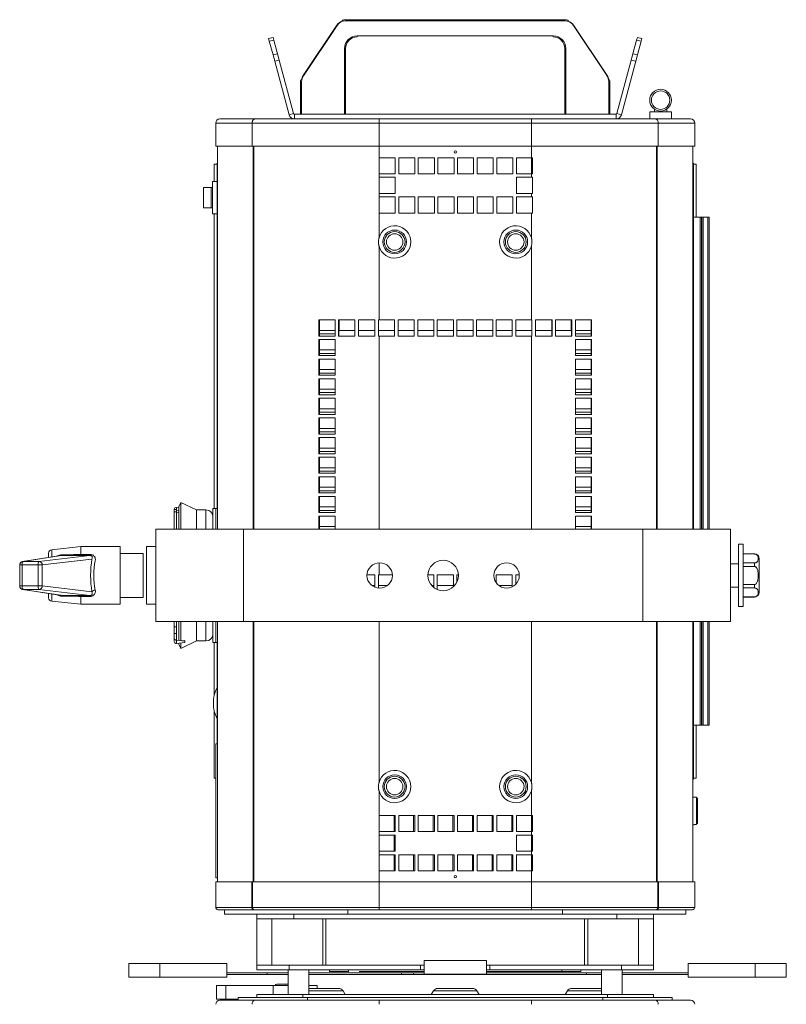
# Model space of a CAD drawing. Header units: millimetres. Extents: x 11 to 1315, y -994 to 462.
# Tile 2 of 10: x 11 to 343, y -524 to -97. Entities that reach past the tile are written whole.
import ezdxf

# ---------------------------------------------------------------- set-up
doc = ezdxf.new("R2010")
doc.units = ezdxf.units.MM

msp = doc.modelspace()

# ---------------------------------------------------------------- linework, layer by layer
at = {"color": 7, "linetype": 'Continuous', "lineweight": 15}
for p, q in [((150.51, -97.17), (150.51, -97.52)), ((152.08, -97.38), (152.08, -96.92)), ((246.95, -96.92), (152.08, -96.92)), ((246.95, -97.38), (152.08, -97.38)), ((246.95, -97.38), (246.95, -96.92)), ((248.51, -97.17), (248.51, -97.52)), ((148.19, -99.33), (133.63, -121.14)), ((148.29, -99.4), (133.73, -121.22)), ((148.29, -99.4), (148.19, -99.33)), ((250.73, -99.4), (250.84, -99.33)), ((265.3, -121.22), (250.73, -99.4)), ((250.84, -99.33), (265.4, -121.14)), ((118.65, -105.12), (120.59, -104.6)), ((118.96, -106.25), (118.65, -105.12)), ((120.89, -105.73), (118.96, -106.25)), ((120.55, -112.2), (118.96, -106.25)), ((120.59, -104.6), (120.89, -105.73)), ((120.89, -105.73), (122.48, -111.68)), ((157.01, -103.97), (242.01, -103.97)), ((157.01, -103.97), (157.01, -104.42)), ((242.01, -103.97), (242.01, -104.42)), ((276.55, -111.68), (278.14, -105.73)), ((278.14, -105.73), (278.44, -104.6)), ((280.07, -106.25), (278.14, -105.73)), ((278.44, -104.6), (280.38, -105.12)), ((280.07, -106.25), (278.48, -112.2)), ((280.38, -105.12), (280.07, -106.25)), ((151.56, -137.92), (151.56, -109.42)), ((151.56, -109.42), (152.01, -109.42)), ((152.01, -137.92), (152.01, -109.42)), ((247.47, -109.42), (247.01, -109.42)), ((247.01, -109.42), (247.01, -137.92)), ((247.47, -109.42), (247.47, -137.92)), ((120.55, -112.2), (122.48, -111.68)), ((121.28, -114.93), (120.55, -112.2)), ((123.21, -114.41), (121.28, -114.93)), ((127.5, -138.15), (121.28, -114.93)), ((122.48, -111.68), (123.21, -114.41)), ((129.44, -137.63), (123.21, -114.41)), ((275.82, -114.41), (269.59, -137.63)), ((277.75, -114.93), (271.53, -138.15)), ((275.82, -114.41), (276.55, -111.68)), ((277.75, -114.93), (275.82, -114.41)), ((276.55, -111.68), (278.48, -112.2)), ((278.48, -112.2), (277.75, -114.93)), ((132.91, -122.92), (132.58, -122.92)), ((133.73, -121.22), (133.63, -121.14)), ((265.3, -121.22), (265.4, -121.14)), ((266.45, -122.92), (266.12, -122.92)), ((132.97, -123.74), (132.51, -123.74)), ((132.51, -123.74), (132.51, -137.92)), ((132.97, -123.74), (132.97, -137.92)), ((266.06, -137.92), (266.06, -123.74)), ((266.06, -123.74), (266.51, -123.74)), ((266.51, -137.92), (266.51, -123.74)), ((285.81, -135.64), (285.81, -136.79)), ((291.21, -135.64), (291.21, -136.79)), ((97.51, -139.92), (112.8, -139.92)), ((112.8, -139.92), (166.51, -139.92)), ((129.44, -137.63), (127.5, -138.15)), ((269.21, -137.92), (129.82, -137.92)), ((129.82, -137.92), (129.82, -139.92)), ((166.51, -141.72), (166.51, -139.92)), ((166.51, -139.92), (232.51, -139.92)), ((232.51, -139.92), (286.23, -139.92)), ((232.51, -139.92), (232.51, -141.72)), ((269.21, -137.92), (269.21, -139.92)), ((269.59, -137.63), (271.53, -138.15)), ((283.81, -136.79), (283.81, -139.92)), ((283.81, -136.79), (293.21, -136.79)), ((286.23, -139.92), (301.51, -139.92)), ((293.21, -139.92), (293.21, -136.79)), ((111.5, -141.72), (95.71, -141.72)), ((95.71, -141.72), (95.71, -151.72)), ((166.51, -141.72), (111.5, -141.72)), ((111.5, -141.72), (111.5, -151.72)), ((166.51, -141.72), (166.51, -151.72)), ((232.51, -141.72), (166.51, -141.72)), ((287.53, -141.72), (232.51, -141.72)), ((232.51, -141.72), (232.51, -151.72)), ((287.53, -141.72), (287.53, -151.72)), ((303.31, -141.72), (287.53, -141.72)), ((303.31, -141.72), (303.31, -151.72)), ((95.71, -151.72), (111.5, -151.72)), ((96.51, -151.72), (96.51, -317.72)), ((111.5, -151.72), (166.51, -151.72)), ((166.51, -151.72), (232.51, -151.72)), ((232.51, -151.72), (287.53, -151.72)), ((287.53, -151.72), (303.31, -151.72)), ((302.51, -151.72), (302.51, -317.72)), ((166.51, -156.72), (173.51, -156.72)), ((166.51, -163.72), (166.51, -156.72)), ((173.51, -156.72), (173.51, -163.72)), ((175.01, -156.72), (182.01, -156.72)), ((175.01, -163.72), (175.01, -156.72)), ((182.01, -156.72), (182.01, -163.72)), ((183.51, -156.72), (190.51, -156.72)), ((183.51, -163.72), (183.51, -156.72)), ((190.51, -156.72), (190.51, -163.72)), ((192.01, -156.72), (199.01, -156.72)), ((192.01, -163.72), (192.01, -156.72)), ((199.01, -156.72), (199.01, -163.72)), ((200.51, -156.72), (207.51, -156.72)), ((200.51, -163.72), (200.51, -156.72)), ((207.51, -156.72), (207.51, -163.72)), ((209.01, -156.72), (216.01, -156.72)), ((209.01, -163.72), (209.01, -156.72)), ((216.01, -156.72), (216.01, -163.72)), ((217.51, -156.72), (224.51, -156.72)), ((217.51, -163.72), (217.51, -156.72)), ((224.51, -156.72), (224.51, -163.72)), ((226.01, -156.72), (232.51, -156.72)), ((226.01, -163.72), (226.01, -156.72)), ((232.51, -156.72), (233.03, -156.72)), ((233.03, -156.72), (233.03, -163.72)), ((96.31, -159.52), (95.11, -159.52)), ((95.11, -167.02), (95.11, -159.52)), ((96.31, -308.68), (96.31, -159.02)), ((96.31, -159.02), (96.51, -159.02)), ((302.71, -159.02), (302.51, -159.02)), ((302.71, -159.02), (302.71, -317.72)), ((302.71, -159.52), (303.91, -159.52)), ((303.91, -159.52), (303.91, -182.52)), ((166.51, -163.72), (166.51, -165.22)), ((173.51, -163.72), (166.51, -163.72)), ((166.51, -165.22), (173.51, -165.22)), ((166.51, -172.22), (166.51, -165.22)), ((173.51, -165.22), (173.51, -172.22)), ((182.01, -163.72), (175.01, -163.72)), ((190.51, -163.72), (183.51, -163.72)), ((199.01, -163.72), (192.01, -163.72)), ((207.51, -163.72), (200.51, -163.72)), ((216.01, -163.72), (209.01, -163.72)), ((224.51, -163.72), (217.51, -163.72)), ((232.51, -163.72), (226.01, -163.72)), ((226.01, -165.22), (232.51, -165.22)), ((226.01, -172.22), (226.01, -165.22)), ((232.51, -163.72), (232.51, -165.22)), ((233.03, -163.72), (232.51, -163.72)), ((232.51, -165.22), (233.03, -165.22)), ((233.02, -165.22), (233.02, -172.22)), ((233.03, -165.22), (233.03, -172.22)), ((90.42, -178.37), (90.42, -169.67)), ((93.81, -178.37), (93.81, -169.67)), ((93.81, -169.67), (94.31, -169.67)), ((94.31, -167.02), (96.31, -167.02)), ((94.31, -181.02), (94.31, -167.02)), ((166.51, -172.22), (166.51, -173.72)), ((173.51, -172.22), (166.51, -172.22)), ((166.51, -173.72), (173.51, -173.72)), ((166.51, -180.72), (166.51, -173.72)), ((173.51, -173.72), (173.51, -180.72)), ((175.01, -173.72), (182.01, -173.72)), ((175.01, -180.72), (175.01, -173.72)), ((182.01, -173.72), (182.01, -180.72)), ((183.51, -173.72), (190.51, -173.72)), ((183.51, -180.72), (183.51, -173.72)), ((190.51, -173.72), (190.51, -180.72)), ((192.01, -173.72), (199.01, -173.72)), ((192.01, -180.72), (192.01, -173.72)), ((199.01, -173.72), (199.01, -180.72)), ((200.51, -173.72), (207.51, -173.72)), ((200.51, -180.72), (200.51, -173.72)), ((207.51, -173.72), (207.51, -180.72)), ((209.01, -173.72), (216.01, -173.72)), ((209.01, -180.72), (209.01, -173.72)), ((216.01, -173.72), (216.01, -180.72)), ((217.51, -173.72), (224.51, -173.72)), ((217.51, -180.72), (217.51, -173.72)), ((224.51, -173.72), (224.51, -180.72)), ((232.51, -172.22), (226.01, -172.22)), ((226.01, -173.72), (232.51, -173.72)), ((226.01, -180.72), (226.01, -173.72)), ((232.51, -172.22), (232.51, -173.72)), ((233.03, -172.22), (232.51, -172.22)), ((232.51, -173.72), (233.03, -173.72)), ((233.02, -173.72), (233.02, -180.72)), ((233.03, -173.72), (233.03, -180.72)), ((93.81, -178.37), (94.31, -178.37)), ((94.31, -181.02), (96.31, -181.02)), ((95.11, -308.72), (95.11, -181.02)), ((166.51, -180.72), (166.51, -191.37)), ((173.51, -180.72), (166.51, -180.72)), ((182.01, -180.72), (175.01, -180.72)), ((190.51, -180.72), (183.51, -180.72)), ((199.01, -180.72), (192.01, -180.72)), ((207.51, -180.72), (200.51, -180.72)), ((216.01, -180.72), (209.01, -180.72)), ((224.51, -180.72), (217.51, -180.72)), ((232.51, -180.72), (226.01, -180.72)), ((232.51, -180.72), (232.51, -191.37)), ((233.03, -180.72), (232.51, -180.72)), ((305.62, -182.52), (302.71, -182.52)), ((306.29, -182.52), (305.62, -182.52)), ((306.78, -182.52), (306.29, -182.52)), ((306.92, -182.52), (306.78, -182.52)), ((306.92, -317.72), (306.92, -182.52)), ((309.04, -182.52), (306.92, -182.52)), ((309.51, -182.52), (309.04, -182.52)), ((309.51, -317.72), (309.51, -182.52)), ((309.51, -182.52), (309.51, -182.52)), ((309.51, -317.72), (309.51, -182.52)), ((166.51, -195.08), (166.51, -226.97)), ((232.51, -195.08), (232.51, -226.97)), ((140.46, -226.97), (147.44, -226.97)), ((140.46, -233.97), (140.46, -226.97)), ((140.66, -233.97), (140.66, -226.97)), ((147.44, -226.97), (147.44, -233.97)), ((148.95, -226.97), (156.05, -226.97)), ((148.95, -233.97), (148.95, -226.97)), ((149.09, -233.97), (149.09, -226.97)), ((149.26, -231.52), (149.26, -226.97)), ((156.05, -226.97), (156.05, -233.97)), ((157.57, -226.97), (164.72, -226.97)), ((157.57, -233.97), (157.57, -226.97)), ((157.64, -233.97), (157.64, -226.97)), ((164.72, -226.97), (164.72, -233.97)), ((166.26, -226.97), (166.51, -226.97)), ((166.26, -233.97), (166.26, -226.97)), ((166.26, -233.97), (166.26, -226.97)), ((173.26, -226.97), (166.51, -226.97)), ((173.26, -233.97), (173.26, -226.97)), ((181.76, -226.97), (174.76, -226.97)), ((174.76, -226.97), (174.76, -233.97)), ((181.76, -233.97), (181.76, -226.97)), ((190.26, -226.97), (183.26, -226.97)), ((183.26, -226.97), (183.26, -233.97)), ((190.26, -233.97), (190.26, -226.97)), ((198.76, -226.97), (191.76, -226.97)), ((191.76, -226.97), (191.76, -233.97)), ((198.76, -233.97), (198.76, -226.97)), ((207.26, -226.97), (200.26, -226.97)), ((200.26, -226.97), (200.26, -233.97)), ((207.26, -233.97), (207.26, -226.97)), ((215.76, -226.97), (208.76, -226.97)), ((208.76, -226.97), (208.76, -233.97)), ((215.76, -233.97), (215.76, -226.97)), ((224.26, -226.97), (217.26, -226.97)), ((217.26, -226.97), (217.26, -233.97)), ((224.26, -233.97), (224.26, -226.97)), ((232.51, -226.97), (225.76, -226.97)), ((225.76, -226.97), (225.76, -233.97)), ((232.51, -226.97), (232.77, -226.97)), ((232.77, -226.97), (232.77, -233.97)), ((232.77, -226.97), (232.77, -233.97)), ((234.3, -226.97), (241.46, -226.97)), ((234.3, -233.97), (234.3, -226.97)), ((241.39, -226.97), (241.39, -233.97)), ((241.46, -226.97), (241.46, -233.97)), ((242.98, -226.97), (250.08, -226.97)), ((242.98, -233.97), (242.98, -226.97)), ((249.76, -226.97), (249.76, -231.52)), ((249.94, -226.97), (249.94, -233.97)), ((250.08, -226.97), (250.08, -233.97)), ((251.59, -226.97), (258.57, -226.97)), ((251.59, -233.97), (251.59, -226.97)), ((258.37, -226.97), (258.37, -233.97)), ((258.57, -226.97), (258.57, -233.97)), ((147.44, -233.97), (140.46, -233.97)), ((147.44, -231.52), (140.76, -231.52)), ((140.76, -233.02), (147.44, -233.02)), ((156.05, -233.97), (148.95, -233.97)), ((156.05, -231.52), (149.26, -231.52)), ((164.72, -233.97), (157.57, -233.97)), ((164.72, -231.52), (157.76, -231.52)), ((173.26, -231.52), (166.26, -231.52)), ((166.51, -233.97), (166.26, -233.97)), ((166.51, -233.97), (173.26, -233.97)), ((181.76, -231.52), (174.76, -231.52)), ((174.76, -233.97), (181.76, -233.97)), ((190.26, -231.52), (183.26, -231.52)), ((183.26, -233.97), (190.26, -233.97)), ((198.76, -231.52), (191.76, -231.52)), ((191.76, -233.97), (198.76, -233.97)), ((207.26, -231.52), (200.26, -231.52)), ((200.26, -233.97), (207.26, -233.97)), ((215.76, -231.52), (208.76, -231.52)), ((208.76, -233.97), (215.76, -233.97)), ((224.26, -231.52), (217.26, -231.52)), ((217.26, -233.97), (224.26, -233.97)), ((232.76, -231.52), (225.76, -231.52)), ((225.76, -233.97), (232.51, -233.97)), ((232.77, -233.97), (232.51, -233.97)), ((241.26, -231.52), (234.3, -231.52)), ((241.46, -233.97), (234.3, -233.97)), ((249.76, -231.52), (242.98, -231.52)), ((250.08, -233.97), (242.98, -233.97)), ((258.26, -231.52), (251.59, -231.52)), ((251.59, -233.02), (258.26, -233.02)), ((258.57, -233.97), (251.59, -233.97)), ((140.46, -235.47), (147.44, -235.47)), ((140.46, -242.47), (140.46, -235.47)), ((140.66, -242.47), (140.66, -235.47)), ((147.44, -235.47), (147.44, -242.47)), ((251.59, -235.47), (258.57, -235.47)), ((251.59, -242.47), (251.59, -235.47)), ((258.37, -235.47), (258.37, -242.47)), ((258.57, -235.47), (258.57, -242.47)), ((147.44, -242.47), (140.46, -242.47)), ((147.44, -240.02), (140.76, -240.02)), ((140.76, -241.52), (147.44, -241.52)), ((258.26, -240.02), (251.59, -240.02)), ((251.59, -241.52), (258.26, -241.52)), ((258.57, -242.47), (251.59, -242.47)), ((140.46, -243.97), (147.44, -243.97)), ((140.46, -250.97), (140.46, -243.97)), ((140.66, -250.97), (140.66, -243.97)), ((147.44, -243.97), (147.44, -250.97)), ((251.59, -243.97), (258.57, -243.97)), ((251.59, -250.97), (251.59, -243.97)), ((258.37, -243.97), (258.37, -250.97)), ((258.57, -243.97), (258.57, -250.97)), ((147.44, -250.97), (140.46, -250.97)), ((147.44, -248.52), (140.76, -248.52)), ((140.76, -250.02), (147.44, -250.02)), ((258.26, -248.52), (251.59, -248.52)), ((251.59, -250.02), (258.26, -250.02)), ((258.57, -250.97), (251.59, -250.97)), ((140.46, -252.47), (147.44, -252.47)), ((140.46, -259.47), (140.46, -252.47)), ((140.66, -259.47), (140.66, -252.47)), ((147.44, -252.47), (147.44, -259.47)), ((251.59, -252.47), (258.57, -252.47)), ((251.59, -259.47), (251.59, -252.47)), ((258.37, -252.47), (258.37, -259.47)), ((258.57, -252.47), (258.57, -259.47)), ((147.44, -259.47), (140.46, -259.47)), ((147.44, -257.02), (140.76, -257.02)), ((140.76, -258.52), (147.44, -258.52)), ((258.26, -257.02), (251.59, -257.02)), ((251.59, -258.52), (258.26, -258.52)), ((258.57, -259.47), (251.59, -259.47)), ((140.46, -260.97), (147.44, -260.97)), ((140.46, -267.97), (140.46, -260.97)), ((140.66, -267.97), (140.66, -260.97)), ((147.44, -260.97), (147.44, -267.97)), ((251.59, -260.97), (258.57, -260.97)), ((251.59, -267.97), (251.59, -260.97)), ((258.37, -260.97), (258.37, -267.97)), ((258.57, -260.97), (258.57, -267.97)), ((147.44, -267.97), (140.46, -267.97)), ((147.44, -265.52), (140.76, -265.52)), ((140.76, -267.02), (147.44, -267.02)), ((258.26, -265.52), (251.59, -265.52)), ((251.59, -267.02), (258.26, -267.02)), ((258.57, -267.97), (251.59, -267.97)), ((140.46, -269.47), (147.44, -269.47)), ((140.46, -276.47), (140.46, -269.47)), ((140.66, -276.47), (140.66, -269.47)), ((147.44, -269.47), (147.44, -276.47)), ((251.59, -269.47), (258.57, -269.47)), ((251.59, -276.47), (251.59, -269.47)), ((258.37, -269.47), (258.37, -276.47)), ((258.57, -269.47), (258.57, -276.47)), ((147.44, -276.47), (140.46, -276.47)), ((147.44, -274.02), (140.76, -274.02)), ((140.76, -275.52), (147.44, -275.52)), ((258.26, -274.02), (251.59, -274.02)), ((251.59, -275.52), (258.26, -275.52)), ((258.57, -276.47), (251.59, -276.47)), ((140.46, -277.97), (147.44, -277.97)), ((140.46, -284.97), (140.46, -277.97)), ((140.66, -284.97), (140.66, -277.97)), ((147.44, -277.97), (147.44, -284.97)), ((251.59, -277.97), (258.57, -277.97)), ((251.59, -284.97), (251.59, -277.97)), ((258.37, -277.97), (258.37, -284.97)), ((258.57, -277.97), (258.57, -284.97)), ((147.44, -284.97), (140.46, -284.97)), ((147.44, -282.52), (140.76, -282.52)), ((140.76, -284.02), (147.44, -284.02)), ((258.26, -282.52), (251.59, -282.52)), ((251.59, -284.02), (258.26, -284.02)), ((258.57, -284.97), (251.59, -284.97)), ((140.46, -286.47), (147.44, -286.47)), ((140.46, -293.47), (140.46, -286.47)), ((140.66, -293.47), (140.66, -286.47)), ((147.44, -286.47), (147.44, -293.47)), ((251.59, -286.47), (258.57, -286.47)), ((251.59, -293.47), (251.59, -286.47)), ((258.37, -286.47), (258.37, -293.47)), ((258.57, -286.47), (258.57, -293.47)), ((147.44, -293.47), (140.46, -293.47)), ((147.44, -291.02), (140.76, -291.02)), ((140.76, -292.52), (147.44, -292.52)), ((258.26, -291.02), (251.59, -291.02)), ((251.59, -292.52), (258.26, -292.52)), ((258.57, -293.47), (251.59, -293.47)), ((140.46, -294.97), (147.44, -294.97)), ((140.46, -301.97), (140.46, -294.97)), ((140.66, -301.97), (140.66, -294.97)), ((147.44, -294.97), (147.44, -301.97)), ((251.59, -294.97), (258.57, -294.97)), ((251.59, -301.97), (251.59, -294.97)), ((258.37, -294.97), (258.37, -301.97)), ((258.57, -294.97), (258.57, -301.97)), ((147.44, -301.97), (140.46, -301.97)), ((147.44, -299.52), (140.76, -299.52)), ((140.76, -301.02), (147.44, -301.02)), ((258.26, -299.52), (251.59, -299.52)), ((251.59, -301.02), (258.26, -301.02)), ((258.57, -301.97), (251.59, -301.97)), ((80.56, -306.12), (79.71, -307.93)), ((87.46, -309.33), (80.56, -306.12)), ((80.56, -306.12), (80.56, -317.72)), ((140.46, -303.47), (147.44, -303.47)), ((140.46, -310.47), (140.46, -303.47)), ((140.66, -310.47), (140.66, -303.47)), ((147.44, -303.47), (147.44, -310.47)), ((251.59, -303.47), (258.57, -303.47)), ((251.59, -310.47), (251.59, -303.47)), ((258.37, -303.47), (258.37, -310.47)), ((258.57, -303.47), (258.57, -310.47)), ((77.78, -310.22), (77.78, -309.08)), ((77.78, -309.08), (78.78, -309.08)), ((78.78, -310.22), (77.78, -310.22)), ((77.78, -317.72), (77.78, -310.22)), ((78.78, -310.22), (78.78, -309.08)), ((78.78, -309.09), (78.79, -309.1)), ((78.78, -317.72), (78.78, -310.22)), ((78.79, -308.24), (78.79, -309.11)), ((78.79, -308.24), (79.71, -308.37)), ((79.71, -309.56), (78.79, -309.68)), ((79.71, -310.42), (78.79, -310.55)), ((79.71, -307.93), (79.71, -317.72)), ((91.51, -309.33), (87.46, -309.33)), ((87.46, -309.33), (87.46, -317.72)), ((95.71, -308.72), (94.51, -308.72)), ((94.51, -317.72), (94.51, -308.72)), ((96.51, -308.68), (95.71, -308.68)), ((95.71, -308.68), (95.71, -317.72)), ((147.44, -310.47), (140.46, -310.47)), ((147.44, -308.02), (140.76, -308.02)), ((140.76, -309.52), (147.44, -309.52)), ((258.26, -308.02), (251.59, -308.02)), ((251.59, -309.52), (258.26, -309.52)), ((258.57, -310.47), (251.59, -310.47)), ((140.46, -311.97), (147.44, -311.97)), ((140.46, -317.72), (140.46, -311.97)), ((140.66, -317.72), (140.66, -311.97)), ((147.44, -311.97), (147.44, -317.72)), ((251.59, -311.97), (258.57, -311.97)), ((251.59, -317.72), (251.59, -311.97)), ((258.37, -311.97), (258.37, -317.72)), ((258.57, -311.97), (258.57, -317.72)), ((69.78, -317.72), (107.78, -317.72)), ((69.78, -317.72), (69.78, -357.72)), ((107.78, -317.72), (280.78, -317.72)), ((107.78, -317.72), (107.78, -357.72)), ((147.44, -316.52), (140.76, -316.52)), ((258.26, -316.52), (251.59, -316.52)), ((280.78, -317.72), (318.78, -317.72)), ((280.78, -317.72), (280.78, -357.72)), ((318.78, -317.72), (318.78, -357.72)), ((23.31, -329.94), (23.31, -328.07)), ((37.31, -325.22), (24.65, -326.58)), ((54.31, -325.22), (37.31, -325.22)), ((37.31, -325.22), (37.31, -328.66)), ((54.31, -325.22), (54.31, -350.22)), ((64.31, -328.22), (54.31, -328.22)), ((64.31, -347.22), (64.31, -328.22)), ((69.78, -325.22), (65.78, -325.22)), ((65.78, -325.22), (65.78, -350.22)), ((324.28, -324.22), (322.28, -324.22)), ((322.28, -324.22), (322.28, -351.22)), ((324.28, -324.22), (324.28, -351.22)), ((329.18, -328.37), (324.28, -328.37)), ((329.18, -328.42), (324.28, -328.42)), ((28.54, -329.13), (12.04, -331.69)), ((28.77, -329.11), (12.26, -331.67)), ((12.26, -331.67), (19.12, -331.67)), ((19.12, -331.67), (41.15, -329.04)), ((42.09, -330.6), (20.57, -333.17)), ((28.54, -329.13), (28.77, -329.11)), ((322.28, -332.72), (318.78, -332.72)), ((329.18, -332.31), (324.28, -332.31)), ((329.18, -332.31), (329.18, -333.83)), ((331.28, -330.47), (331.28, -344.97)), ((10.77, -333.17), (10.77, -342.28)), ((18.75, -333.17), (11.88, -333.17)), ((11.88, -333.17), (11.88, -342.28)), ((20.57, -333.17), (18.75, -333.17)), ((18.75, -342.28), (18.75, -333.17)), ((20.57, -333.17), (20.57, -342.28)), ((329.18, -333.83), (324.28, -333.83)), ((161.29, -337.47), (164.72, -337.47)), ((164.72, -337.47), (164.72, -342.83)), ((166.26, -337.47), (166.51, -337.47)), ((166.26, -343.2), (166.26, -337.47)), ((166.26, -343.2), (166.26, -337.47)), ((172.27, -337.47), (166.51, -337.47)), ((190.26, -337.47), (187.69, -337.47)), ((190.26, -342.96), (190.26, -337.47)), ((198.76, -337.47), (191.76, -337.47)), ((191.76, -337.47), (191.76, -343.83)), ((198.76, -342.57), (198.76, -337.47)), ((200.88, -337.47), (200.26, -337.47)), ((200.26, -337.47), (200.26, -340.51)), ((224.26, -337.47), (217.26, -337.47)), ((217.26, -337.47), (217.26, -340.86)), ((224.26, -342.63), (224.26, -337.47)), ((227.27, -337.47), (225.76, -337.47)), ((225.76, -337.47), (225.76, -341.52)), ((11.88, -342.28), (18.75, -342.28)), ((12.04, -343.76), (28.54, -346.32)), ((19.12, -343.78), (12.26, -343.78)), ((12.26, -343.78), (28.77, -346.34)), ((20.57, -342.28), (18.75, -342.28)), ((41.15, -346.41), (19.12, -343.78)), ((20.57, -342.28), (42.09, -344.85)), ((23.31, -345.51), (23.31, -347.38)), ((164.72, -342.02), (163.35, -342.02)), ((170.21, -342.02), (166.26, -342.02)), ((190.26, -342.02), (189.27, -342.02)), ((198.76, -342.02), (191.76, -342.02)), ((224.26, -342.02), (218.35, -342.02)), ((318.78, -342.72), (322.28, -342.72)), ((329.18, -341.62), (324.28, -341.62)), ((329.18, -343.14), (324.28, -343.14)), ((329.18, -341.62), (329.18, -343.14)), ((24.65, -348.87), (37.31, -350.22)), ((37.31, -346.79), (37.31, -350.22)), ((54.31, -347.22), (64.31, -347.22)), ((329.18, -347.03), (324.28, -347.03)), ((324.28, -347.07), (329.18, -347.07)), ((37.31, -350.22), (54.31, -350.22)), ((65.78, -350.22), (69.78, -350.22)), ((322.28, -351.22), (324.28, -351.22)), ((69.78, -357.72), (107.78, -357.72)), ((77.78, -360.01), (77.78, -357.72)), ((78.78, -360.01), (78.78, -357.72)), ((79.71, -357.72), (79.71, -365.89)), ((80.56, -357.72), (80.56, -366)), ((87.46, -357.72), (87.46, -366.11)), ((94.51, -366.72), (94.51, -357.72)), ((95.71, -357.72), (95.71, -366.68)), ((96.51, -357.72), (96.51, -470.52)), ((107.78, -357.72), (280.78, -357.72)), ((280.78, -357.72), (318.78, -357.72)), ((302.51, -357.72), (302.51, -470.52)), ((302.71, -357.72), (302.71, -426.02)), ((306.92, -402.52), (306.92, -357.72)), ((309.51, -402.52), (309.51, -357.72)), ((309.51, -402.52), (309.51, -357.72)), ((77.78, -364.85), (77.78, -360.01)), ((77.78, -360.01), (78.78, -360.01)), ((78.78, -360.01), (78.78, -362.82)), ((77.78, -362.82), (78.78, -362.82)), ((77.78, -364.85), (77.78, -366.37)), ((78.78, -362.82), (78.78, -365.76)), ((78.79, -365.77), (78.79, -367.2)), ((82.29, -366.24), (78.79, -365.77)), ((78.79, -367.2), (82.29, -366.74)), ((80.56, -369.33), (87.46, -366.11)), ((80.92, -366.05), (82.29, -365.87)), ((82.29, -366.24), (82.29, -365.87)), ((82.29, -366.74), (82.29, -366.24)), ((87.46, -366.11), (91.51, -366.11)), ((94.51, -366.72), (96.51, -366.72)), ((95.11, -389.56), (95.11, -366.72)), ((96.31, -410.72), (96.31, -366.72)), ((79.71, -367.08), (79.71, -367.52)), ((79.71, -367.52), (80.56, -369.33)), ((80.56, -366.97), (80.56, -369.33)), ((95.11, -425.52), (95.11, -396.48)), ((305.62, -402.52), (302.71, -402.52)), ((303.91, -402.52), (303.91, -425.52)), ((305.62, -402.52), (306.29, -402.52)), ((306.29, -402.52), (306.78, -402.52)), ((306.78, -402.52), (306.92, -402.52)), ((309.04, -402.52), (306.92, -402.52)), ((309.04, -402.52), (309.51, -402.52)), ((309.51, -402.52), (309.51, -402.52)), ((96.51, -410.72), (95.71, -410.72)), ((95.71, -410.72), (95.71, -468.72)), ((95.71, -425.52), (95.11, -425.52)), ((302.71, -426.02), (302.51, -426.02)), ((302.71, -425.52), (303.91, -425.52)), ((166.51, -431.08), (166.51, -441.72)), ((232.51, -431.08), (232.51, -441.72)), ((303.01, -433.72), (302.51, -433.72)), ((303.01, -433.81), (303.01, -433.72)), ((304.01, -433.81), (303.01, -433.81)), ((304.01, -433.81), (304.01, -445.64)), ((304.51, -434.32), (304.51, -445.13)), ((173.51, -441.72), (166.51, -441.72)), ((166.51, -448.72), (166.51, -441.72)), ((173.01, -441.72), (173.01, -448.72)), ((173.51, -448.72), (173.51, -441.72)), ((182.01, -441.72), (175.01, -441.72)), ((175.01, -441.72), (175.01, -448.72)), ((181.51, -441.72), (181.51, -448.72)), ((182.01, -448.72), (182.01, -441.72)), ((190.51, -441.72), (183.51, -441.72)), ((183.51, -441.72), (183.51, -448.72)), ((190.01, -441.72), (190.01, -448.72)), ((190.51, -448.72), (190.51, -441.72)), ((199.01, -441.72), (192.01, -441.72)), ((192.01, -441.72), (192.01, -448.72)), ((198.51, -441.72), (198.51, -448.72)), ((199.01, -448.72), (199.01, -441.72)), ((207.51, -441.72), (200.51, -441.72)), ((200.51, -441.72), (200.51, -448.72)), ((207.01, -441.72), (207.01, -448.72)), ((207.51, -448.72), (207.51, -441.72)), ((216.01, -441.72), (209.01, -441.72)), ((209.01, -441.72), (209.01, -448.72)), ((215.51, -441.72), (215.51, -448.72)), ((216.01, -448.72), (216.01, -441.72)), ((224.51, -441.72), (217.51, -441.72)), ((217.51, -441.72), (217.51, -448.72)), ((224.01, -441.72), (224.01, -448.72)), ((224.51, -448.72), (224.51, -441.72)), ((232.51, -441.72), (226.01, -441.72)), ((226.01, -441.72), (226.01, -448.72)), ((232.51, -441.72), (233.03, -441.72)), ((232.51, -448.72), (232.51, -441.72)), ((233.02, -441.72), (233.02, -448.72)), ((233.03, -441.72), (233.03, -448.72)), ((302.51, -445.72), (303.01, -445.72)), ((303.01, -445.64), (304.01, -445.64)), ((303.01, -445.72), (303.01, -445.64)), ((166.51, -448.72), (166.51, -450.22)), ((166.51, -448.72), (173.51, -448.72)), ((173.51, -450.22), (166.51, -450.22)), ((166.51, -457.22), (166.51, -450.22)), ((173.01, -450.22), (173.01, -457.22)), ((173.51, -457.22), (173.51, -450.22)), ((175.01, -448.72), (182.01, -448.72)), ((183.51, -448.72), (190.51, -448.72)), ((192.01, -448.72), (199.01, -448.72)), ((200.51, -448.72), (207.51, -448.72)), ((209.01, -448.72), (216.01, -448.72)), ((217.51, -448.72), (224.51, -448.72)), ((226.01, -448.72), (232.51, -448.72)), ((232.51, -450.22), (226.01, -450.22)), ((226.01, -450.22), (226.01, -457.22)), ((232.51, -448.72), (232.51, -450.22)), ((233.03, -448.72), (232.51, -448.72)), ((232.51, -450.22), (233.03, -450.22)), ((232.51, -457.22), (232.51, -450.22)), ((233.02, -450.22), (233.02, -457.22)), ((233.03, -450.22), (233.03, -457.22)), ((166.51, -457.22), (166.51, -458.72)), ((166.51, -457.22), (173.51, -457.22)), ((173.51, -458.72), (166.51, -458.72)), ((166.51, -465.72), (166.51, -458.72)), ((173.01, -458.72), (173.01, -465.72)), ((173.51, -465.72), (173.51, -458.72)), ((182.01, -458.72), (175.01, -458.72)), ((175.01, -458.72), (175.01, -465.72)), ((181.51, -458.72), (181.51, -465.72)), ((182.01, -465.72), (182.01, -458.72)), ((190.51, -458.72), (183.51, -458.72)), ((183.51, -458.72), (183.51, -465.72)), ((190.01, -458.72), (190.01, -465.72)), ((190.51, -465.72), (190.51, -458.72)), ((199.01, -458.72), (192.01, -458.72)), ((192.01, -458.72), (192.01, -465.72)), ((198.51, -458.72), (198.51, -465.72)), ((199.01, -465.72), (199.01, -458.72)), ((207.51, -458.72), (200.51, -458.72)), ((200.51, -458.72), (200.51, -465.72)), ((207.01, -458.72), (207.01, -465.72)), ((207.51, -465.72), (207.51, -458.72)), ((216.01, -458.72), (209.01, -458.72)), ((209.01, -458.72), (209.01, -465.72)), ((215.51, -458.72), (215.51, -465.72)), ((216.01, -465.72), (216.01, -458.72)), ((224.51, -458.72), (217.51, -458.72)), ((217.51, -458.72), (217.51, -465.72)), ((224.01, -458.72), (224.01, -465.72)), ((224.51, -465.72), (224.51, -458.72)), ((226.01, -457.22), (232.51, -457.22)), ((232.51, -458.72), (226.01, -458.72)), ((226.01, -458.72), (226.01, -465.72)), ((232.51, -457.22), (232.51, -458.72)), ((233.03, -457.22), (232.51, -457.22)), ((232.51, -458.72), (233.03, -458.72)), ((232.51, -465.72), (232.51, -458.72)), ((233.02, -458.72), (233.02, -465.72)), ((233.03, -458.72), (233.03, -465.72)), ((95.71, -468.72), (96.51, -468.72)), ((166.51, -465.72), (173.51, -465.72)), ((175.01, -465.72), (182.01, -465.72)), ((183.51, -465.72), (190.51, -465.72)), ((192.01, -465.72), (199.01, -465.72)), ((200.51, -465.72), (207.51, -465.72)), ((209.01, -465.72), (216.01, -465.72)), ((217.51, -465.72), (224.51, -465.72)), ((226.01, -465.72), (232.51, -465.72)), ((233.03, -465.72), (232.51, -465.72)), ((95.71, -470.52), (111.37, -470.52)), ((95.71, -470.52), (95.71, -481.52)), ((111.37, -470.52), (111.69, -470.52)), ((111.37, -481.52), (111.37, -470.52)), ((111.69, -470.52), (166.51, -470.52)), ((111.69, -470.52), (111.69, -481.52)), ((166.51, -470.52), (166.51, -481.52)), ((166.51, -470.52), (232.51, -470.52)), ((232.51, -470.52), (232.51, -481.52)), ((232.51, -470.52), (287.34, -470.52)), ((287.34, -481.52), (287.34, -470.52)), ((287.34, -470.52), (287.66, -470.52)), ((287.66, -470.52), (303.31, -470.52)), ((287.66, -470.52), (287.66, -481.52)), ((303.31, -470.52), (303.31, -481.52)), ((95.71, -481.52), (111.37, -481.52)), ((111.69, -481.52), (111.37, -481.52)), ((111.69, -481.52), (166.51, -481.52)), ((166.51, -481.52), (232.51, -481.52)), ((166.51, -482.52), (166.51, -481.52)), ((232.51, -481.52), (287.34, -481.52)), ((232.51, -482.52), (232.51, -481.52)), ((287.33, -481.72), (287.64, -481.72)), ((287.66, -481.52), (287.34, -481.52)), ((287.66, -481.52), (303.31, -481.52)), ((112.22, -482.52), (96.71, -482.52)), ((99.51, -482.52), (99.51, -484.52)), ((153.01, -484.52), (99.51, -484.52)), ((166.51, -482.52), (112.22, -482.52)), ((113.51, -486.52), (113.51, -484.52)), ((129.51, -486.52), (129.51, -484.52)), ((153.01, -482.52), (153.01, -484.52)), ((246.01, -484.52), (153.01, -484.52)), ((232.51, -482.52), (166.51, -482.52)), ((286.81, -482.52), (232.51, -482.52)), ((246.01, -482.52), (246.01, -484.52)), ((299.51, -484.52), (246.01, -484.52)), ((269.51, -486.52), (269.51, -484.52)), ((285.51, -486.52), (285.51, -484.52)), ((302.31, -482.52), (286.81, -482.52)), ((299.51, -482.52), (299.51, -484.52)), ((113.51, -506.52), (113.51, -486.52)), ((113.51, -486.52), (129.51, -486.52)), ((120.09, -506.52), (120.09, -486.52)), ((129.51, -486.52), (269.51, -486.52)), ((142.09, -506.52), (142.09, -486.52)), ((143.51, -506.52), (143.51, -486.52)), ((255.51, -486.52), (255.51, -506.52)), ((256.94, -486.52), (256.94, -506.52)), ((269.51, -486.52), (285.51, -486.52)), ((278.94, -486.52), (278.94, -506.52)), ((285.51, -486.52), (285.51, -506.52)), ((58.01, -505.82), (58.01, -511.82)), ((58.01, -505.82), (71.51, -505.82)), ((71.51, -505.82), (100.51, -505.82)), ((71.51, -505.82), (71.51, -511.82)), ((100.51, -505.82), (100.51, -511.82)), ((113.51, -506.52), (127.51, -506.52)), ((113.51, -508.52), (113.51, -506.52)), ((127.51, -506.52), (184.51, -506.52)), ((127.51, -508.52), (127.51, -506.52)), ((184.51, -508.52), (184.51, -506.52)), ((184.51, -506.52), (186.01, -506.52)), ((186.01, -504.52), (213.01, -504.52)), ((186.01, -504.52), (186.01, -510.52)), ((213.01, -504.52), (213.01, -510.52)), ((213.01, -506.52), (214.51, -506.52)), ((214.51, -506.52), (271.51, -506.52)), ((214.51, -508.52), (214.51, -506.52)), ((271.51, -506.52), (285.51, -506.52)), ((271.51, -508.52), (271.51, -506.52)), ((285.51, -508.52), (285.51, -506.52)), ((300.5, -505.82), (329.5, -505.82)), ((300.5, -505.82), (300.5, -511.82)), ((329.5, -505.82), (329.5, -511.82)), ((329.5, -505.82), (343, -505.82)), ((343, -511.82), (343, -505.82)), ((58.01, -511.82), (71.51, -511.82)), ((71.51, -511.82), (100.51, -511.82)), ((100.51, -509.82), (118.09, -509.82)), ((100.51, -510.62), (118.09, -510.62)), ((113.51, -508.52), (127.51, -508.52)), ((118.09, -509.82), (118.09, -510.62)), ((118.09, -509.82), (127.13, -509.82)), ((118.09, -510.62), (127.13, -510.62)), ((127.13, -508.52), (127.13, -519.32)), ((127.51, -508.52), (184.51, -508.52)), ((136.13, -519.32), (136.13, -508.52)), ((136.13, -509.82), (176.19, -509.82)), ((136.13, -510.62), (176.19, -510.62)), ((145.01, -508.52), (145.01, -509.32)), ((145.01, -509.32), (153.26, -509.32)), ((153.26, -508.52), (153.26, -509.32)), ((157.96, -509.32), (186.01, -509.32)), ((176.19, -509.82), (176.19, -510.62)), ((176.19, -509.82), (181.5, -509.82)), ((176.19, -510.62), (181.5, -510.62)), ((181.5, -509.82), (186.01, -509.82)), ((181.5, -509.82), (181.5, -510.62)), ((181.5, -510.62), (205.12, -510.62)), ((184.51, -508.52), (186.01, -508.52)), ((186.01, -510.52), (213.01, -510.52)), ((205.12, -510.52), (205.12, -510.62)), ((205.12, -510.62), (256.37, -510.62)), ((213.01, -508.52), (214.51, -508.52)), ((213.01, -509.32), (245.76, -509.32)), ((213.01, -509.82), (256.37, -509.82)), ((214.51, -508.52), (271.51, -508.52)), ((245.76, -508.52), (245.76, -509.32)), ((245.76, -509.32), (254.01, -509.32)), ((254.01, -508.52), (254.01, -509.32)), ((256.37, -509.82), (256.37, -510.62)), ((256.37, -509.82), (262.9, -509.82)), ((256.37, -510.62), (262.9, -510.62)), ((262.9, -508.52), (262.9, -519.32)), ((271.51, -508.52), (285.51, -508.52)), ((271.9, -519.32), (271.9, -508.52)), ((271.9, -509.82), (300.5, -509.82)), ((271.9, -510.62), (300.5, -510.62)), ((300.5, -511.82), (329.5, -511.82)), ((329.5, -511.82), (343, -511.82)), ((96.09, -515.32), (96.09, -521.32)), ((96.09, -515.32), (100.04, -515.32)), ((100.04, -515.32), (120.55, -515.32)), ((100.04, -515.32), (100.04, -521.32)), ((120.55, -515.32), (120.55, -519.32)), ((120.55, -515.32), (127.13, -515.32)), ((126.74, -514.82), (122.14, -514.82)), ((136.13, -515.32), (139.64, -515.32)), ((139.64, -515.32), (139.64, -516.62)), ((113.51, -519.32), (133.51, -519.32)), ((113.51, -520.52), (113.51, -519.32)), ((265.51, -519.32), (133.51, -519.32)), ((133.51, -519.32), (133.51, -520.52)), ((136.13, -516.62), (149.01, -516.62)), ((151.88, -519.32), (150.9, -517.69)), ((190.13, -517.69), (189.15, -519.32)), ((192.01, -516.62), (207.01, -516.62)), ((209.88, -519.32), (208.9, -517.69)), ((248.13, -517.69), (247.15, -519.32)), ((250.01, -516.62), (262.9, -516.62)), ((265.51, -519.32), (285.51, -519.32)), ((265.51, -520.52), (265.51, -519.32)), ((285.51, -519.32), (285.51, -520.52)), ((96.09, -521.32), (100.04, -521.32)), ((97.51, -521.72), (112.8, -521.72)), ((100.04, -521.32), (105.51, -521.32)), ((105.51, -521.72), (105.51, -520.52)), ((105.51, -520.52), (135.51, -520.52)), ((112.8, -521.72), (166.51, -521.72)), ((135.51, -520.52), (135.51, -521.72)), ((263.51, -520.52), (135.51, -520.52)), ((166.51, -523.52), (166.51, -521.72)), ((166.51, -521.72), (232.51, -521.72)), ((232.51, -521.72), (286.23, -521.72)), ((232.51, -521.72), (232.51, -523.52)), ((263.51, -521.72), (263.51, -520.52)), ((263.51, -520.52), (293.51, -520.52)), ((286.23, -521.72), (301.51, -521.72)), ((293.51, -520.52), (293.51, -521.72))]:
    msp.add_line(p, q, dxfattribs=at)
at = {"color": 8, "linetype": 'Continuous', "lineweight": 15}
for p, q in [((111.98, -151.72), (111.98, -317.72)), ((112.24, -151.72), (112.24, -317.72)), ((166.51, -151.72), (166.51, -156.72)), ((232.51, -151.72), (232.51, -156.72)), ((286.79, -151.72), (286.79, -317.72)), ((287.05, -151.72), (287.05, -317.72)), ((232.51, -156.72), (232.51, -163.72)), ((305.62, -317.72), (305.62, -182.52)), ((306.29, -317.72), (306.29, -182.52)), ((306.78, -182.52), (306.78, -317.72)), ((309.04, -317.72), (309.04, -182.52)), ((166.51, -233.97), (166.51, -317.72)), ((232.51, -233.97), (232.51, -317.72)), ((78.79, -309.29), (78.79, -309.68)), ((91.51, -309.33), (91.51, -317.72)), ((24.65, -326.58), (24.65, -329.73)), ((329.18, -328.37), (329.18, -328.42)), ((12.04, -331.69), (12.26, -331.67)), ((166.51, -332.23), (166.51, -337.47)), ((11.88, -333.17), (10.77, -333.17)), ((11.88, -342.28), (10.77, -342.28)), ((12.26, -343.78), (12.04, -343.76)), ((24.65, -345.71), (24.65, -348.87)), ((329.18, -347.03), (329.18, -347.07)), ((91.51, -357.72), (91.51, -366.11)), ((111.98, -357.72), (111.98, -470.52)), ((112.24, -357.72), (112.24, -470.52)), ((166.51, -357.72), (166.51, -427.37)), ((232.51, -357.72), (232.51, -427.37)), ((286.79, -357.72), (286.79, -470.52)), ((287.05, -357.72), (287.05, -470.52)), ((305.62, -402.52), (305.62, -357.72)), ((306.29, -402.52), (306.29, -357.72)), ((306.78, -357.72), (306.78, -402.52)), ((309.04, -402.52), (309.04, -357.72)), ((166.51, -465.72), (166.51, -470.52)), ((232.51, -465.72), (232.51, -470.52)), ((136.13, -517.69), (150.9, -517.69)), ((190.13, -517.69), (208.9, -517.69)), ((248.13, -517.69), (262.9, -517.69))]:
    msp.add_line(p, q, dxfattribs=at)
at = {"color": 7, "linetype": 'Continuous', "lineweight": 15, "flags": 128}
for points in [[(111.69, -481.52), (111.7, -481.72), (111.73, -481.91), (111.78, -482.08), (111.85, -482.23), (111.93, -482.36), (112.02, -482.45), (112.12, -482.51), (112.22, -482.52)], [(286.81, -482.52), (286.91, -482.51), (287.01, -482.45), (287.1, -482.36), (287.18, -482.23), (287.25, -482.08), (287.3, -481.91), (287.33, -481.72), (287.34, -481.52)]]:
    msp.add_lwpolyline(points, dxfattribs=at)
at = {"color": 7, "linetype": 'Continuous', "lineweight": 15}
for centre, radius in [((288.51, -131.79), 4.7), ((288.51, -131.79), 3.99), ((199.51, -154.22), 0.5), ((173.26, -193.22), 5.14), ((173.26, -193.22), 4.5), ((173.26, -193.22), 3.57), ((225.76, -193.22), 5.14), ((225.76, -193.22), 4.5), ((225.76, -193.22), 3.57), ((166.78, -337.72), 5.5), ((194.28, -337.72), 6.6), ((221.78, -337.72), 5.5), ((173.26, -429.22), 5.14), ((173.26, -429.22), 4.5), ((173.26, -429.22), 3.57), ((225.76, -429.22), 5.14), ((225.76, -429.22), 4.5), ((225.76, -429.22), 3.57), ((199.51, -468.22), 0.5)]:
    msp.add_circle(centre, radius, dxfattribs=at)
for centre, radius, start, end in [((152.08, -101.92), 4.68, 109.5096, 146.2777), ((152.08, -101.92), 4.55, 90, 146.2777), ((152.08, -101.92), 5, 90, 108.1962), ((246.95, -101.92), 5, 71.8038, 90), ((246.95, -101.92), 4.55, 33.7223, 90), ((246.95, -101.92), 4.68, 33.7223, 70.4904), ((157.01, -109.42), 5.45, 90, 180), ((157.01, -109.42), 5, 90, 180), ((242.01, -109.42), 5.45, 0, 90), ((242.01, -109.42), 5, 0, 90), ((137.51, -123.74), 5, 170.6141, 180), ((137.51, -123.74), 4.68, 146.2777, 169.9556), ((137.51, -123.74), 4.55, 146.2777, 180), ((261.51, -123.74), 4.55, 0, 33.7223), ((261.51, -123.74), 4.68, 10.0444, 33.7223), ((261.51, -123.74), 5, 0, 9.3859), ((97.51, -141.72), 1.8, 90, 180), ((129.82, -137.52), 2.4, 195, 270), ((129.82, -137.52), 0.4, 195, 270), ((269.21, -137.52), 0.4, 270, 345), ((269.21, -137.52), 2.4, 270, 345), ((301.51, -141.72), 1.8, 0, 90), ((173.26, -193.22), 7, 195.3589, 164.6411), ((225.76, -193.22), 7, 15.3591, 344.6411), ((91.51, -312.33), 3, 0, 90), ((24.81, -328.07), 1.5, 96.1155, 180), ((329.18, -330.47), 2.1, 0, 90), ((12.27, -333.17), 1.5, 98.8187, 180), ((13.74, -332.84), 1.88, 141.7242, 190.2099), ((20.6, -332.84), 1.88, 141.7242, 190.2099), ((19.08, -333.16), 1.49, 359.4625, 88.5516), ((28.43, -328.76), 0.487, 314.4209, 359.8903), ((48.12, -328.61), 6.98, 180.2218, 183.5783), ((12.27, -342.28), 1.5, 180, 261.1813), ((13.74, -342.61), 1.88, 169.7901, 218.2758), ((20.6, -342.61), 1.88, 169.7901, 218.2758), ((19.08, -342.29), 1.49, 271.4484, 0.5375), ((43.61, -345.97), 1.89, 92.6094, 143.4032), ((329.18, -344.97), 2.1, 270, 0), ((24.81, -347.38), 1.5, 180, 263.8845), ((28.43, -346.68), 0.487, 0.1097, 45.5791), ((48.12, -346.84), 6.98, 176.4217, 179.7782), ((91.51, -363.11), 3, 270, 0), ((109.71, -393.02), 15, 153.2563, 206.7437), ((173.26, -429.22), 7, 195.3589, 164.6411), ((225.76, -429.22), 7, 15.359, 344.6411), ((96.71, -481.52), 1, 180, 270), ((112.3, -481.59), 0.934, 175.7177, 264.9552), ((286.73, -481.59), 0.934, 275.0448, 4.2823), ((302.31, -481.52), 1, 270, 0), ((122.14, -515.52), 0.7, 90, 163.3985), ((126.74, -515.52), 0.7, 55.4812, 90), ((149.01, -518.82), 2.2, 30.9848, 90), ((192.01, -518.82), 2.2, 90, 149.0152), ((207.01, -518.82), 2.2, 30.9848, 90), ((250.01, -518.82), 2.2, 90, 149.0152), ((97.51, -523.52), 1.8, 90, 180), ((301.51, -523.52), 1.8, 0, 90)]:
    msp.add_arc(centre, radius, start, end, dxfattribs=at)
for centre, major_axis, ratio, start_param, end_param in [((-1121, -339.22), (1549.87, 13.99), 0.000304, 5.556408, 5.560208), ((-1121.02, -337.72), (1549.87, 12.49), 0.000272, 5.556487, 5.560208), ((45.78, -337.72), (0, 14), 0.305731, 1.037226, 2.104367), ((47.21, -337.72), (0, 12.5), 0.342418, 1.037226, 2.104367), ((-1121, -336.23), (1549.87, -13.99), 0.000304, 0.722978, 0.726777), ((-1121.02, -337.72), (1549.87, -12.49), 0.000272, 0.722977, 0.726699)]:
    msp.add_ellipse(centre, major_axis=major_axis, ratio=ratio, start_param=start_param, end_param=end_param, dxfattribs=at)
for points, knots in [([(111.5, -141.72), (111.5, -141.68), (111.5, -141.6), (111.51, -141.48), (111.52, -141.36), (111.54, -141.24), (111.58, -141.07), (111.65, -140.85), (111.77, -140.6), (111.92, -140.38), (112.15, -140.14), (112.45, -139.97), (112.69, -139.93), (112.8, -139.92), (112.8, -139.92)], [0, 0, 0, 0, 0.042516, 0.085039, 0.127584, 0.170162, 0.212777, 0.317813, 0.42324, 0.527901, 0.633015, 0.844386, 0.994175, 1, 1, 1, 1]), ([(286.23, -139.92), (286.25, -139.93), (286.31, -139.93), (286.39, -139.94), (286.51, -139.96), (286.67, -140.02), (286.93, -140.18), (287.21, -140.49), (287.41, -140.92), (287.5, -141.31), (287.53, -141.55), (287.53, -141.69), (287.53, -141.72)], [0, 0, 0, 0, 0.040991, 0.081968, 0.122926, 0.222877, 0.322554, 0.536259, 0.747947, 0.854236, 0.960315, 1, 1, 1, 1]), ([(93.81, -169.67), (93.75, -169.67), (93.62, -169.67), (92.66, -169.67), (91.27, -169.67), (90.42, -169.67)], [0, 0, 0, 0, 0.2814374, 0.5597456, 1, 1, 1, 1]), ([(90.42, -178.37), (90.98, -178.37), (92.11, -178.37), (93.44, -178.37), (93.67, -178.37), (93.81, -178.37)], [0, 0, 0, 0, 0.281466, 0.55978, 1, 1, 1, 1]), ([(166.51, -195.08), (166.49, -195), (166.45, -194.85), (166.4, -194.62), (166.36, -194.39), (166.31, -194.08), (166.28, -193.69), (166.26, -193.22), (166.27, -192.75), (166.32, -192.29), (166.4, -191.82), (166.48, -191.52), (166.51, -191.37)], [0, 0, 0, 0, 0.062417, 0.124763, 0.18711, 0.249527, 0.374701, 0.499875, 0.625265, 0.750655, 0.875328, 1, 1, 1, 1]), ([(232.51, -191.37), (232.53, -191.45), (232.57, -191.6), (232.63, -191.83), (232.67, -192.06), (232.72, -192.37), (232.75, -192.76), (232.77, -193.22), (232.75, -193.69), (232.71, -194.16), (232.63, -194.62), (232.55, -194.93), (232.51, -195.08)], [0, 0, 0, 0, 0.062766, 0.125461, 0.188156, 0.250922, 0.375349, 0.499775, 0.625052, 0.750328, 0.875164, 1, 1, 1, 1]), ([(77.78, -309.08), (77.78, -308.86), (77.89, -308.64), (78.26, -308.33), (78.53, -308.24), (78.79, -308.24)], [0, 0, 0, 0, 0.5, 0.5, 1, 1, 1, 1]), ([(78.63, -309.08), (78.63, -309.07), (78.65, -309.06), (78.67, -309.05), (78.7, -309.05), (78.72, -309.05), (78.74, -309.06), (78.76, -309.07), (78.77, -309.08), (78.77, -309.08)], [0, 0, 0, 0, 0.180244, 0.348269, 0.504987, 0.651469, 0.788939, 0.919021, 1, 1, 1, 1]), ([(78.78, -309.08), (78.78, -309.08), (78.78, -309.08), (78.78, -309.09), (78.78, -309.09), (78.78, -309.1), (78.79, -309.1), (78.79, -309.1), (78.79, -309.11), (78.79, -309.11)], [0, 0, 0, 0, 0.25, 0.25, 0.5, 0.5, 0.75, 0.75, 1, 1, 1, 1]), ([(329.18, -332.31), (329.38, -332.31), (329.56, -332.28), (329.89, -332.17), (330.02, -332.1), (330.24, -331.94), (330.33, -331.86), (330.49, -331.68), (330.55, -331.59), (330.7, -331.31), (330.77, -331.12), (330.85, -330.75), (330.87, -330.55), (330.87, -330.17), (330.85, -329.98), (330.77, -329.6), (330.7, -329.42), (330.55, -329.14), (330.49, -329.05), (330.33, -328.87), (330.24, -328.78), (330.02, -328.63), (329.88, -328.56), (329.64, -328.48), (329.56, -328.45), (329.38, -328.42), (329.28, -328.42), (329.18, -328.42)], [0, 0, 0, 0, 0.0625, 0.0625, 0.125, 0.125, 0.1875, 0.1875, 0.25, 0.25, 0.375, 0.375, 0.5, 0.5, 0.625, 0.625, 0.75, 0.75, 0.8125, 0.8125, 0.875, 0.875, 0.9375, 0.9375, 0.96875, 0.96875, 1, 1, 1, 1]), ([(28.56, -329.13), (28.57, -329.13), (28.64, -329.11), (28.75, -329.11), (28.83, -329.12), (28.86, -329.12)], [0, 0, 0, 0, 0.0895304, 0.6961346, 1, 1, 1, 1]), ([(43.53, -331.37), (43.59, -331.02), (43.6, -330.69), (43.5, -330.2), (43.45, -330.05), (43.32, -329.75), (43.24, -329.61), (43.03, -329.35), (42.91, -329.23), (42.63, -329.02), (42.47, -328.92), (42.12, -328.78), (41.94, -328.72), (41.54, -328.65), (41.34, -328.63), (41.14, -328.64)], [0, 0, 0, 0, 0.25, 0.25, 0.375, 0.375, 0.5, 0.5, 0.625, 0.625, 0.75, 0.75, 0.875, 0.875, 1, 1, 1, 1]), ([(41.15, -329.04), (41.22, -329.04), (41.28, -329.05), (41.42, -329.06), (41.48, -329.07), (41.67, -329.12), (41.78, -329.17), (41.94, -329.29), (42, -329.36), (42.1, -329.5), (42.13, -329.57), (42.2, -329.8), (42.21, -329.95), (42.19, -330.27), (42.15, -330.44), (42.09, -330.6)], [0, 0, 0, 0, 0.0625, 0.0625, 0.125, 0.125, 0.25, 0.25, 0.375, 0.375, 0.5, 0.5, 0.75, 0.75, 1, 1, 1, 1]), ([(329.18, -341.62), (329.38, -341.62), (329.56, -341.55), (329.89, -341.33), (330.02, -341.19), (330.25, -340.88), (330.34, -340.71), (330.49, -340.35), (330.55, -340.17), (330.71, -339.62), (330.77, -339.24), (330.85, -338.48), (330.87, -338.09), (330.87, -337.33), (330.85, -336.95), (330.77, -336.19), (330.7, -335.82), (330.55, -335.26), (330.48, -335.08), (330.33, -334.74), (330.24, -334.57), (330.07, -334.33), (330.01, -334.26), (329.88, -334.12), (329.8, -334.06), (329.56, -333.9), (329.37, -333.83), (329.18, -333.83)], [0, 0, 0, 0, 0.0625, 0.0625, 0.125, 0.125, 0.1875, 0.1875, 0.25, 0.25, 0.375, 0.375, 0.5, 0.5, 0.625, 0.625, 0.75, 0.75, 0.8125, 0.8125, 0.875, 0.875, 0.90625, 0.90625, 0.9375, 0.9375, 1, 1, 1, 1]), ([(41.14, -346.81), (41.34, -346.82), (41.54, -346.8), (41.93, -346.73), (42.12, -346.67), (42.47, -346.53), (42.62, -346.44), (42.9, -346.22), (43.03, -346.1), (43.33, -345.71), (43.47, -345.41), (43.56, -344.93), (43.58, -344.76), (43.58, -344.42), (43.56, -344.25), (43.53, -344.08)], [0, 0, 0, 0, 0.125, 0.125, 0.25, 0.25, 0.375, 0.375, 0.5, 0.5, 0.75, 0.75, 0.875, 0.875, 1, 1, 1, 1]), ([(42.09, -344.85), (42.15, -345.01), (42.19, -345.18), (42.21, -345.49), (42.2, -345.65), (42.13, -345.87), (42.1, -345.95), (42, -346.09), (41.95, -346.15), (41.78, -346.27), (41.67, -346.33), (41.49, -346.38), (41.42, -346.39), (41.29, -346.4), (41.22, -346.41), (41.15, -346.41)], [0, 0, 0, 0, 0.25, 0.25, 0.5, 0.5, 0.625, 0.625, 0.75, 0.75, 0.875, 0.875, 0.9375, 0.9375, 1, 1, 1, 1]), ([(329.18, -347.03), (329.38, -347.03), (329.56, -347), (329.89, -346.89), (330.02, -346.82), (330.24, -346.66), (330.33, -346.58), (330.49, -346.4), (330.55, -346.31), (330.7, -346.03), (330.77, -345.85), (330.85, -345.47), (330.87, -345.28), (330.87, -344.89), (330.85, -344.7), (330.77, -344.33), (330.7, -344.14), (330.55, -343.86), (330.49, -343.77), (330.33, -343.59), (330.24, -343.51), (330.02, -343.35), (329.88, -343.28), (329.64, -343.2), (329.56, -343.18), (329.38, -343.15), (329.28, -343.14), (329.18, -343.14)], [0, 0, 0, 0, 0.0625, 0.0625, 0.125, 0.125, 0.1875, 0.1875, 0.25, 0.25, 0.375, 0.375, 0.5, 0.5, 0.625, 0.625, 0.75, 0.75, 0.8125, 0.8125, 0.875, 0.875, 0.9375, 0.9375, 0.96875, 0.96875, 1, 1, 1, 1]), ([(28.77, -346.33), (28.74, -346.33), (28.66, -346.34), (28.57, -346.32), (28.51, -346.31)], [0, 0, 0, 0, 0.34356, 1, 1, 1, 1]), ([(28.77, -346.34), (28.69, -346.34), (28.61, -346.33), (28.54, -346.32), (28.54, -346.32)], [0, 0, 0, 0, 0.985746, 1, 1, 1, 1]), ([(37.31, -346.78), (37.31, -346.65), (37.3, -346.56), (37.28, -346.45), (37.27, -346.42), (37.26, -346.38), (37.25, -346.37), (37.25, -346.37)], [0, 0, 0, 0, 0.5, 0.5, 0.75, 0.75, 1, 1, 1, 1]), ([(78.79, -365.77), (78.53, -365.76), (78.26, -365.66), (77.89, -365.32), (77.78, -365.09), (77.78, -364.85)], [0, 0, 0, 0, 0.5, 0.5, 1, 1, 1, 1]), ([(77.78, -366.37), (77.78, -366.59), (77.89, -366.81), (78.26, -367.12), (78.53, -367.21), (78.79, -367.2)], [0, 0, 0, 0, 0.5, 0.5, 1, 1, 1, 1]), ([(166.51, -431.08), (166.49, -431), (166.45, -430.85), (166.4, -430.62), (166.36, -430.39), (166.31, -430.08), (166.28, -429.69), (166.26, -429.22), (166.27, -428.75), (166.32, -428.29), (166.4, -427.82), (166.48, -427.52), (166.51, -427.37)], [0, 0, 0, 0, 0.062417, 0.124763, 0.18711, 0.249527, 0.374701, 0.499875, 0.625265, 0.750655, 0.875328, 1, 1, 1, 1]), ([(232.51, -427.37), (232.53, -427.45), (232.57, -427.6), (232.63, -427.83), (232.67, -428.06), (232.72, -428.37), (232.75, -428.76), (232.77, -429.22), (232.75, -429.69), (232.71, -430.16), (232.63, -430.62), (232.55, -430.93), (232.51, -431.08)], [0, 0, 0, 0, 0.062766, 0.125461, 0.188156, 0.250922, 0.375349, 0.499775, 0.625052, 0.750328, 0.875164, 1, 1, 1, 1]), ([(111.5, -523.52), (111.5, -523.41), (111.51, -523.17), (111.61, -522.72), (111.86, -522.22), (112.29, -521.81), (112.63, -521.75), (112.8, -521.72)], [0, 0, 0, 0, 0.123813, 0.247875, 0.496277, 0.747215, 1, 1, 1, 1]), ([(286.23, -521.72), (286.4, -521.75), (286.74, -521.81), (287.17, -522.22), (287.42, -522.72), (287.52, -523.17), (287.53, -523.41), (287.53, -523.52)], [0, 0, 0, 0, 0.252785, 0.503724, 0.752126, 0.876186, 1, 1, 1, 1])]:
    msp.add_open_spline(points, degree=3, knots=knots, dxfattribs=at)
at = {"color": 8, "linetype": 'Continuous', "lineweight": 15}
for points, knots in [([(27.01, -329.37), (27.1, -329.3), (27.39, -329.08), (28.06, -328.85), (28.63, -328.79), (28.92, -328.77)], [0, 0, 0, 0, 0.181811, 0.589086, 1, 1, 1, 1]), ([(28.92, -346.68), (28.75, -346.67), (28.31, -346.65), (27.62, -346.46), (27.2, -346.2), (27, -346.08)], [0, 0, 0, 0, 0.2382, 0.631716, 1, 1, 1, 1])]:
    msp.add_open_spline(points, degree=3, knots=knots, dxfattribs=at)
at = {"color": 7, "linetype": 'Continuous', "lineweight": 15}
for points in [[(37.25, -329.08), (34.42, -329.09), (31.59, -329.1), (28.77, -329.11)], [(28.92, -328.77), (31.71, -328.73), (34.51, -328.7), (37.31, -328.66)], [(37.31, -328.67), (37.3, -328.92), (37.27, -329.07), (37.25, -329.08)], [(37.31, -328.66), (37.31, -328.66), (37.31, -328.67), (37.31, -328.67)], [(28.77, -346.34), (31.59, -346.35), (34.42, -346.36), (37.25, -346.37)], [(37.31, -346.79), (34.51, -346.75), (31.71, -346.72), (28.92, -346.68)], [(37.31, -346.78), (37.31, -346.78), (37.31, -346.78), (37.31, -346.79)], [(304.51, -434.32), (304.35, -434.15), (304.18, -433.98), (304.01, -433.81)], [(304.01, -445.64), (304.18, -445.47), (304.35, -445.3), (304.51, -445.13)]]:
    msp.add_open_spline(points, degree=3, dxfattribs=at)

doc.saveas('drawing.dxf')
